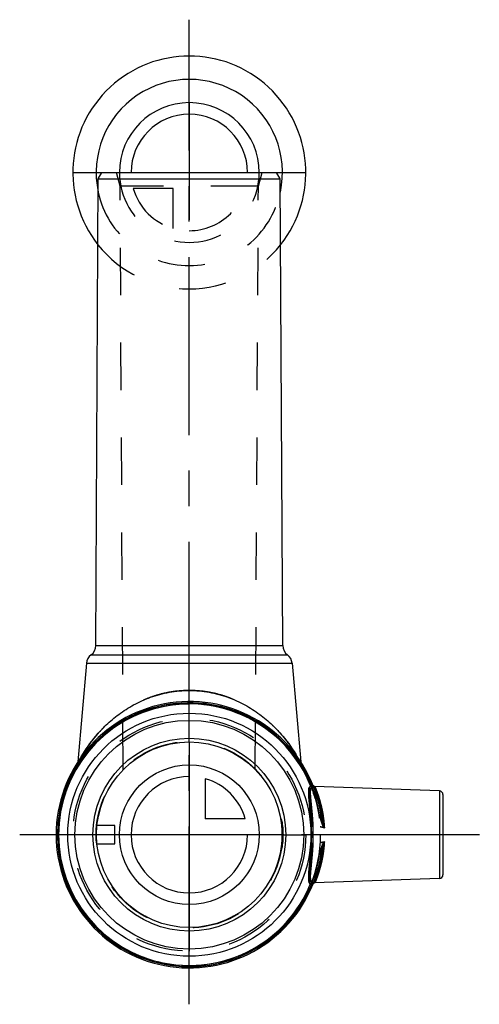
# Model space of a CAD drawing. Header units: millimetres. Extents: x 468 to 532, y 432 to 568.
import ezdxf

# ---------------------------------------------------------------- set-up
doc = ezdxf.new("R2010")
doc.units = ezdxf.units.MM
doc.header["$LTSCALE"] = 65.185185
doc.linetypes.add('CENTER', pattern=[0.6, 0.375, -0.075, 0.075, -0.075])
doc.linetypes.add('HIDDEN', pattern=[0.2, 0.1, -0.1])
for name, color, linetype in [('ACHSEN_S', 7, 'CONTINUOUS'), ('KOERPER', 7, 'CONTINUOUS'), ('KONST.EL_MIT_GEO', 7, 'CONTINUOUS'), ('KURVEN', 7, 'CONTINUOUS')]:
    doc.layers.add(name, color=color, linetype=linetype)

msp = doc.modelspace()

# ---------------------------------------------------------------- linework, layer by layer
at = {"layer": 'ACHSEN_S', "color": 2, "linetype": 'CENTER'}
for p, q in [((491.73, 432.35), (491.73, 567.65)), ((531.58, 455.65), (468.43, 455.65))]:
    msp.add_line(p, q, dxfattribs=at)
at = {"layer": 'KOERPER', "color": 7, "linetype": 'Continuous'}
for p, q in [((478.88, 481.64), (479.22, 545.79)), ((504.57, 481.64), (504.23, 545.79)), ((526.09, 461.67), (508.92, 462.27)), ((504.48, 453.79), (504.48, 457.51)), ((526.09, 449.63), (508.92, 449.03))]:
    msp.add_line(p, q, dxfattribs=at)
at = {"layer": 'KOERPER', "color": 8, "linetype": 'HIDDEN'}
msp.add_circle((491.73, 455.65), 18, dxfattribs=at)
at = {"layer": 'KOERPER', "color": 7, "linetype": 'Continuous'}
msp.add_circle((491.73, 455.65), 12.75, dxfattribs=at)
for points, knots in [([(504.65, 455.65), (504.65, 455.96), (504.62, 456.59), (504.53, 457.2), (504.48, 457.51)], [0, 0, 0, 0, 0.504511, 1, 1, 1, 1]), ([(504.48, 453.79), (504.53, 454.1), (504.62, 454.71), (504.65, 455.33), (504.65, 455.65)], [0, 0, 0, 0, 0.495489, 1, 1, 1, 1])]:
    msp.add_open_spline(points, degree=3, knots=knots, dxfattribs=at)
at = {"layer": 'KONST.EL_MIT_GEO', "color": 7, "linetype": 'Continuous'}
for p, q in [((479.22, 545.79), (479.73, 546.65)), ((479.73, 546.65), (503.72, 546.65)), ((504.23, 545.79), (503.72, 546.65)), ((479.22, 545.79), (504.23, 545.79)), ((478.24, 480.36), (505.21, 480.36)), ((478.88, 481.64), (504.57, 481.64)), ((477.6, 479.22), (476.41, 465.67)), ((477.6, 479.22), (505.85, 479.22)), ((505.85, 479.22), (507.04, 465.67)), ((508.54, 462.43), (508.39, 462.37)), ((508.74, 462.38), (508.74, 462.39)), ((508.92, 462.27), (508.92, 462.26)), ((526.09, 461.67), (526.09, 449.63)), ((526.58, 461.17), (526.58, 450.13)), ((481.48, 456.9), (479.04, 456.9)), ((481.48, 454.4), (481.48, 456.9)), ((479.04, 454.4), (481.48, 454.4)), ((508.39, 448.93), (508.54, 448.87)), ((508.92, 449.04), (508.92, 449.03))]:
    msp.add_line(p, q, dxfattribs=at)
at = {"layer": 'KONST.EL_MIT_GEO', "color": 8, "linetype": 'HIDDEN'}
for p, q in [((482.23, 544.79), (481.73, 546.65)), ((501.22, 544.79), (501.73, 546.65)), ((482.65, 464.61), (482.23, 544.79)), ((501.22, 544.79), (482.23, 544.79)), ((500.8, 464.61), (501.22, 544.79)), ((476.41, 465.67), (476.4, 465.48)), ((476.4, 465.48), (476.41, 465.5)), ((507.04, 465.67), (507.05, 465.48)), ((507.76, 464.48), (507.49, 464.33)), ((507.55, 464.23), (507.81, 464.38)), ((507.6, 464.14), (507.86, 464.28)), ((507.87, 464.27), (507.6, 464.13)), ((507.62, 464.09), (507.89, 464.23)), ((507.71, 463.92), (507.98, 464.06)), ((507.71, 463.92), (507.98, 464.06)), ((507.78, 463.79), (508.05, 463.92)), ((507.83, 463.7), (508.09, 463.83)), ((507.83, 463.68), (508.1, 463.82)), ((507.87, 463.6), (508.14, 463.74)), ((507.92, 463.51), (508.19, 463.64)), ((507.92, 463.5), (508.19, 463.63)), ((507.95, 463.44), (508.22, 463.57)), ((507.97, 463.41), (508.24, 463.54)), ((507.99, 463.36), (508.26, 463.49)), ((508.18, 462.96), (508.45, 463.08)), ((508.19, 462.92), (508.46, 463.04)), ((508.19, 462.92), (508.47, 463.04)), ((508.2, 462.89), (508.48, 463.02)), ((508.27, 462.75), (508.54, 462.87)), ((508.36, 462.54), (508.63, 462.65)), ((508.51, 462.51), (508.36, 462.45)), ((508.39, 462.46), (508.66, 462.58)), ((508.4, 462.43), (508.68, 462.54)), ((508.5, 462.17), (508.78, 462.28)), ((508.54, 462.08), (508.82, 462.19)), ((508.54, 462.08), (508.82, 462.19)), ((508.54, 462.07), (508.82, 462.18)), ((508.76, 461.47), (509.04, 461.57)), ((508.98, 462.26), (508.98, 462.26)), ((508.84, 461.23), (509.12, 461.32)), ((508.84, 461.22), (509.13, 461.32)), ((508.84, 461.22), (509.13, 461.31)), ((508.87, 461.12), (509.16, 461.21)), ((508.9, 461.04), (509.18, 461.13)), ((508.91, 461.02), (509.19, 461.1)), ((508.95, 460.87), (509.24, 460.96)), ((508.95, 460.86), (509.24, 460.95)), ((508.97, 460.81), (509.26, 460.9)), ((509.03, 460.61), (509.32, 460.69)), ((509.82, 458.36), (509.63, 458.33)), ((509.82, 452.94), (509.63, 452.97)), ((508.51, 448.78), (508.36, 448.85)), ((508.98, 449.03), (508.98, 449.04))]:
    msp.add_line(p, q, dxfattribs=at)
at = {"layer": 'KONST.EL_MIT_GEO', "color": 7, "linetype": 'Continuous'}
for points in [[(508.92, 462.27), (508.91, 462.27), (508.9, 462.27), (508.89, 462.27), (508.88, 462.27), (508.87, 462.27), (508.86, 462.27), (508.85, 462.28), (508.84, 462.28), (508.83, 462.29), (508.83, 462.29), (508.82, 462.3), (508.81, 462.3), (508.8, 462.31), (508.79, 462.32), (508.78, 462.32), (508.78, 462.33), (508.77, 462.34), (508.76, 462.35), (508.76, 462.35), (508.75, 462.36), (508.75, 462.37), (508.74, 462.38)], [(508.74, 448.91), (508.74, 448.92), (508.75, 448.93), (508.75, 448.93)], [(508.75, 448.93), (508.76, 448.94), (508.76, 448.95), (508.77, 448.96), (508.78, 448.97), (508.78, 448.98), (508.79, 448.98), (508.8, 448.99), (508.81, 449), (508.82, 449), (508.83, 449.01), (508.83, 449.01), (508.84, 449.02), (508.85, 449.02), (508.86, 449.02), (508.87, 449.03), (508.88, 449.03), (508.89, 449.03), (508.9, 449.03), (508.91, 449.03), (508.92, 449.03)]]:
    msp.add_lwpolyline(points, dxfattribs=at)
for radius in [16.7, 15.72, 13.25]:
    msp.add_circle((491.73, 455.65), radius, dxfattribs=at)
at = {"layer": 'KONST.EL_MIT_GEO', "color": 8, "linetype": 'HIDDEN'}
msp.add_circle((491.73, 455.65), 12.75, dxfattribs=at)
at = {"layer": 'KONST.EL_MIT_GEO', "color": 7, "linetype": 'Continuous'}
for centre, radius, start, end in [((479.19, 479.08), 1.6, 126.6292, 175), ((477.28, 481.65), 1.6, 306.6292, 359.7), ((506.17, 481.65), 1.6, 180.3, 233.3708), ((504.26, 479.08), 1.6, 5, 53.3708), ((491.73, 455.65), 18.3, 21.5984, 338.4016), ((491.73, 455.65), 18.13, 21.9601, 338.0399), ((491.73, 455.65), 17.97, 21.9601, 338.0399), ((508.99, 462.56), 0.3, 212.1566, 268), ((508.93, 462.46), 0.2, 201.6145, 268.0668), ((526.08, 461.17), 0.5, 360, 88), ((526.08, 450.13), 0.5, 272, 0), ((508.99, 448.73), 0.3, 92, 158.1776), ((508.93, 448.84), 0.2, 91.9332, 158.3855)]:
    msp.add_arc(centre, radius, start, end, dxfattribs=at)
at = {"layer": 'KONST.EL_MIT_GEO', "color": 8, "linetype": 'HIDDEN'}
for centre, radius, start, end in [((491.73, 455.65), 18.13, 22.247, 337.753), ((491.73, 455.65), 18.1, 8.5081, 351.4919), ((491.73, 455.65), 17.97, 22.247, 337.753), ((491.73, 455.65), 18, 30.0036, 149.9964), ((474.41, 465.65), 2, 329.9964, 355), ((495.11, 455.73), 21.1, 149.7896, 152.3933), ((509.04, 465.65), 2, 185, 210.0036), ((491.73, 455.65), 18, 16, 28.8396), ((507.88, 462.26), 0.514, 19.3002, 22.3063), ((510.9, 462.69), 2.4, 184.189, 186.0112), ((508.99, 462.56), 0.3, 201.8224, 212.1566), ((508.99, 462.56), 0.3, 201.8155, 268.0678), ((491.73, 455.65), 18.3, 5.9228, 21.5984), ((505.02, 434.67), 22.56, 76.7369, 78.0346), ((505.08, 434.96), 22.25, 76.6213, 78.0409), ((505.08, 476.34), 22.25, 281.9591, 283.3787), ((505.02, 476.63), 22.56, 281.9654, 283.2631), ((491.73, 455.65), 18.3, 338.4016, 354.0772), ((507.88, 449.04), 0.514, 337.6936, 340.6998), ((508.99, 448.74), 0.3, 91.932, 158.1844)]:
    msp.add_arc(centre, radius, start, end, dxfattribs=at)
for points, knots in [([(491.73, 475.47), (491.19, 475.47), (490.12, 475.42), (488.55, 475.17), (487.04, 474.78), (485.61, 474.25), (484.27, 473.62), (483.04, 472.89), (481.91, 472.1), (480.87, 471.26), (479.94, 470.38), (479.24, 469.62), (478.73, 469.02), (478.37, 468.57), (478.04, 468.13), (477.73, 467.7), (477.45, 467.28), (477.2, 466.88), (476.98, 466.52), (476.78, 466.18), (476.63, 465.92), (476.5, 465.66), (476.46, 465.6), (476.39, 465.46), (476.4, 465.48)], [0, 0, 0, 0, 0.083572, 0.166307, 0.247498, 0.326648, 0.403463, 0.477799, 0.549594, 0.618801, 0.685328, 0.748969, 0.779594, 0.809319, 0.838035, 0.865593, 0.891792, 0.916359, 0.938921, 0.958985, 0.975906, 0.988906, 0.997161, 1, 1, 1, 1]), ([(507.05, 465.48), (507.04, 465.49), (507.01, 465.56), (506.94, 465.69), (506.82, 465.91), (506.67, 466.19), (506.47, 466.52), (506.16, 467.03), (505.71, 467.72), (505.07, 468.59), (504.34, 469.48), (503.51, 470.38), (502.24, 471.57), (500.4, 472.97), (498.29, 474.09), (496.41, 474.78), (494.9, 475.17), (493.33, 475.42), (492.26, 475.47), (491.73, 475.47)], [0, 0, 0, 0, 0.00284, 0.011097, 0.024101, 0.041026, 0.061094, 0.083663, 0.134438, 0.190721, 0.25108, 0.314737, 0.381281, 0.522219, 0.673268, 0.752439, 0.833651, 0.916406, 1, 1, 1, 1]), ([(506.57, 466.34), (506.61, 466.28), (506.68, 466.16), (506.77, 466), (506.86, 465.84), (506.93, 465.72), (507.1, 465.4), (507.05, 465.48)], [0, 0, 0, 0, 0.213568, 0.407409, 0.578822, 0.724885, 1, 1, 1, 1]), ([(508.49, 455.65), (508.49, 456.07), (508.47, 456.89), (508.41, 458.08), (508.31, 459.19), (508.23, 460.05), (508.17, 460.66), (508.14, 461.06), (508.13, 461.42), (508.13, 461.72), (508.15, 461.98), (508.19, 462.16), (508.23, 462.27), (508.27, 462.34), (508.31, 462.39), (508.35, 462.42), (508.37, 462.43)], [0, 0, 0, 0, 0.183005, 0.359654, 0.523943, 0.670356, 0.735271, 0.793887, 0.845702, 0.890327, 0.927564, 0.957545, 0.970032, 0.981065, 0.990925, 1, 1, 1, 1]), ([(508.51, 462.44), (508.5, 462.43), (508.47, 462.43), (508.42, 462.42), (508.39, 462.42), (508.37, 462.42), (508.37, 462.43)], [0, 0, 0, 0, 0.338022, 0.627994, 0.851458, 1, 1, 1, 1]), ([(508.37, 462.43), (508.38, 462.4), (508.4, 462.35), (508.46, 462.29), (508.54, 462.25), (508.59, 462.24), (508.62, 462.23)], [0, 0, 0, 0, 0.256505, 0.508887, 0.756467, 1, 1, 1, 1]), ([(508.77, 455.65), (508.77, 456.05), (508.76, 456.84), (508.69, 457.99), (508.59, 459.06), (508.51, 459.89), (508.45, 460.49), (508.41, 460.88), (508.4, 461.23), (508.39, 461.53), (508.41, 461.78), (508.45, 461.96), (508.49, 462.07), (508.53, 462.16), (508.58, 462.21), (508.62, 462.23)], [0, 0, 0, 0, 0.180898, 0.355881, 0.519271, 0.665692, 0.730934, 0.790053, 0.842504, 0.887843, 0.925816, 0.956502, 0.969316, 0.980654, 1, 1, 1, 1]), ([(508.51, 462.51), (508.53, 462.5), (508.57, 462.49), (508.61, 462.47), (508.63, 462.46), (508.65, 462.46), (508.67, 462.45), (508.69, 462.44), (508.71, 462.44), (508.71, 462.44), (508.72, 462.44), (508.72, 462.44), (508.72, 462.45)], [0, 0, 0, 0, 0.357519, 0.525744, 0.605178, 0.680374, 0.813775, 0.916144, 0.952506, 0.977709, 0.991836, 1, 1, 1, 1]), ([(508.62, 462.23), (508.6, 462.24), (508.57, 462.26), (508.55, 462.3), (508.52, 462.36), (508.52, 462.41), (508.51, 462.44)], [0, 0, 0, 0, 0.180869, 0.402378, 0.677527, 1, 1, 1, 1]), ([(508.62, 462.23), (508.64, 462.23), (508.69, 462.23), (508.76, 462.24), (508.82, 462.24), (508.88, 462.24), (508.92, 462.24), (508.95, 462.25), (508.97, 462.25), (508.98, 462.25), (508.98, 462.25), (508.98, 462.26), (508.98, 462.26)], [0, 0, 0, 0, 0.201201, 0.390214, 0.562262, 0.712211, 0.834895, 0.925574, 0.95771, 0.980621, 0.994284, 1, 1, 1, 1]), ([(510.19, 456.62), (510.17, 457), (510.1, 457.75), (509.94, 458.81), (509.73, 459.77), (509.54, 460.49), (509.38, 461), (509.27, 461.32), (509.17, 461.6), (509.09, 461.83), (509.03, 461.99), (508.99, 462.09), (508.96, 462.15), (508.94, 462.2), (508.93, 462.23), (508.92, 462.25), (508.92, 462.26), (508.92, 462.27)], [0, 0, 0, 0, 0.198018, 0.384913, 0.555429, 0.704824, 0.770169, 0.828501, 0.879229, 0.921766, 0.955556, 0.969011, 0.980099, 0.988774, 0.994999, 0.998747, 1, 1, 1, 1]), ([(508.98, 462.26), (508.97, 462.3), (509.05, 462.11), (509.08, 462.02), (509.16, 461.82), (509.25, 461.59), (509.35, 461.31), (509.46, 460.99), (509.57, 460.63), (509.69, 460.23), (509.8, 459.8), (509.92, 459.33), (510.06, 458.65), (510.2, 457.74), (510.27, 457), (510.29, 456.61)], [0, 0, 0, 0, 0.01996, 0.044576, 0.078454, 0.121082, 0.171892, 0.230288, 0.295673, 0.367461, 0.445076, 0.527949, 0.615504, 0.802214, 1, 1, 1, 1]), ([(509.63, 458.33), (509.65, 458.18), (509.7, 457.95), (509.78, 457.66), (509.84, 457.44), (509.92, 457.22), (509.99, 457.04), (510.05, 456.9), (510.1, 456.8), (510.15, 456.71), (510.19, 456.65), (510.22, 456.62), (510.23, 456.61)], [0, 0, 0, 0, 0.249961, 0.37498, 0.5, 0.625019, 0.750035, 0.812545, 0.875051, 0.93754, 0.968786, 1, 1, 1, 1]), ([(509.82, 458.36), (509.83, 458.28), (509.86, 458.13), (509.9, 457.91), (509.95, 457.69), (509.99, 457.51), (510.03, 457.36), (510.06, 457.25), (510.09, 457.14), (510.12, 457.03), (510.14, 456.94), (510.16, 456.86), (510.18, 456.81), (510.2, 456.76), (510.22, 456.7), (510.24, 456.66), (510.26, 456.63), (510.28, 456.62), (510.29, 456.61)], [0, 0, 0, 0, 0.124398, 0.248983, 0.373756, 0.498712, 0.561255, 0.623841, 0.686466, 0.749129, 0.811828, 0.843191, 0.874562, 0.90594, 0.937325, 0.968705, 0.984398, 1, 1, 1, 1]), ([(509.93, 457.54), (509.94, 457.46), (509.95, 457.34), (509.98, 457.18), (510.01, 457.06), (510.03, 456.96), (510.06, 456.88), (510.07, 456.83), (510.09, 456.77), (510.12, 456.71), (510.14, 456.67), (510.16, 456.64), (510.18, 456.62), (510.19, 456.62)], [0, 0, 0, 0, 0.250088, 0.37515, 0.500213, 0.625273, 0.687805, 0.750336, 0.812866, 0.875388, 0.937866, 0.969091, 1, 1, 1, 1]), ([(510.29, 456.61), (510.28, 456.61), (510.26, 456.61), (510.24, 456.61), (510.23, 456.61)], [0, 0, 0, 0, 0.250518, 1, 1, 1, 1]), ([(508.37, 448.87), (508.35, 448.88), (508.31, 448.91), (508.27, 448.96), (508.23, 449.03), (508.19, 449.14), (508.15, 449.32), (508.13, 449.58), (508.13, 449.88), (508.14, 450.24), (508.17, 450.64), (508.23, 451.25), (508.31, 452.1), (508.41, 453.21), (508.47, 454.41), (508.49, 455.23), (508.49, 455.65)], [0, 0, 0, 0, 0.009075, 0.018935, 0.029968, 0.042455, 0.072436, 0.109673, 0.154298, 0.206113, 0.264729, 0.329644, 0.476058, 0.640346, 0.816995, 1, 1, 1, 1]), ([(508.62, 449.06), (508.58, 449.09), (508.53, 449.14), (508.49, 449.22), (508.45, 449.34), (508.41, 449.52), (508.39, 449.77), (508.4, 450.07), (508.41, 450.42), (508.45, 450.81), (508.51, 451.41), (508.59, 452.24), (508.69, 453.31), (508.76, 454.46), (508.77, 455.25), (508.77, 455.65)], [0, 0, 0, 0, 0.019346, 0.030684, 0.043498, 0.074184, 0.112157, 0.157496, 0.209947, 0.269066, 0.334308, 0.480729, 0.644119, 0.819102, 1, 1, 1, 1]), ([(508.92, 449.03), (508.92, 449.03), (508.92, 449.04), (508.93, 449.06), (508.94, 449.1), (508.96, 449.14), (508.99, 449.2), (509.03, 449.31), (509.09, 449.47), (509.17, 449.7), (509.27, 449.98), (509.38, 450.3), (509.54, 450.81), (509.73, 451.53), (509.94, 452.49), (510.1, 453.55), (510.17, 454.29), (510.19, 454.68)], [0, 0, 0, 0, 0.001252, 0.004999, 0.011223, 0.019898, 0.030986, 0.044441, 0.078229, 0.120767, 0.171495, 0.229827, 0.295173, 0.444568, 0.615086, 0.801982, 1, 1, 1, 1]), ([(510.29, 454.69), (510.27, 454.3), (510.2, 453.56), (510.06, 452.65), (509.92, 451.97), (509.8, 451.5), (509.69, 451.07), (509.57, 450.67), (509.46, 450.3), (509.35, 449.98), (509.25, 449.7), (509.16, 449.48), (509.08, 449.27), (509.05, 449.19), (508.97, 449), (508.98, 449.03)], [0, 0, 0, 0, 0.197786, 0.384496, 0.472051, 0.554924, 0.632539, 0.704327, 0.769712, 0.828108, 0.878918, 0.921546, 0.955424, 0.98004, 1, 1, 1, 1]), ([(510.23, 454.69), (510.22, 454.67), (510.19, 454.65), (510.15, 454.58), (510.1, 454.5), (510.05, 454.4), (509.99, 454.26), (509.92, 454.08), (509.84, 453.86), (509.78, 453.64), (509.7, 453.35), (509.65, 453.12), (509.63, 452.97)], [0, 0, 0, 0, 0.031214, 0.062461, 0.12495, 0.187456, 0.249966, 0.374981, 0.5, 0.62502, 0.75004, 1, 1, 1, 1]), ([(510.29, 454.69), (510.28, 454.68), (510.26, 454.67), (510.24, 454.64), (510.22, 454.59), (510.2, 454.54), (510.18, 454.49), (510.16, 454.43), (510.14, 454.36), (510.12, 454.27), (510.09, 454.16), (510.06, 454.05), (510.03, 453.94), (509.99, 453.79), (509.95, 453.61), (509.9, 453.39), (509.86, 453.16), (509.83, 453.02), (509.82, 452.94)], [0, 0, 0, 0, 0.015602, 0.031295, 0.062675, 0.09406, 0.125439, 0.156809, 0.188172, 0.250871, 0.313534, 0.37616, 0.438745, 0.501289, 0.626244, 0.751017, 0.875602, 1, 1, 1, 1]), ([(510.19, 454.68), (510.18, 454.68), (510.16, 454.66), (510.14, 454.63), (510.12, 454.59), (510.09, 454.53), (510.07, 454.47), (510.06, 454.41), (510.03, 454.34), (510.01, 454.24), (509.98, 454.12), (509.95, 453.96), (509.94, 453.84), (509.93, 453.76)], [0, 0, 0, 0, 0.030911, 0.062137, 0.124616, 0.187138, 0.249667, 0.312198, 0.374729, 0.499789, 0.624851, 0.749913, 1, 1, 1, 1]), ([(510.23, 454.69), (510.24, 454.69), (510.26, 454.69), (510.28, 454.69), (510.29, 454.69)], [0, 0, 0, 0, 0.749489, 1, 1, 1, 1]), ([(508.62, 449.06), (508.59, 449.06), (508.54, 449.05), (508.46, 449.01), (508.4, 448.95), (508.38, 448.9), (508.37, 448.87)], [0, 0, 0, 0, 0.243533, 0.491113, 0.743495, 1, 1, 1, 1]), ([(508.51, 448.86), (508.5, 448.86), (508.47, 448.87), (508.42, 448.88), (508.39, 448.88), (508.37, 448.88), (508.37, 448.87)], [0, 0, 0, 0, 0.338021, 0.627992, 0.851457, 1, 1, 1, 1]), ([(508.51, 448.86), (508.52, 448.89), (508.52, 448.93), (508.55, 449), (508.57, 449.04), (508.6, 449.06), (508.62, 449.06)], [0, 0, 0, 0, 0.322473, 0.597622, 0.819131, 1, 1, 1, 1]), ([(508.72, 448.85), (508.72, 448.85), (508.72, 448.86), (508.71, 448.86), (508.71, 448.86), (508.69, 448.85), (508.67, 448.85), (508.65, 448.84), (508.63, 448.84), (508.61, 448.83), (508.57, 448.81), (508.53, 448.8), (508.51, 448.78)], [0, 0, 0, 0, 0.008164, 0.022291, 0.047493, 0.083856, 0.186225, 0.319626, 0.394822, 0.474256, 0.642481, 1, 1, 1, 1]), ([(508.51, 448.78), (508.51, 448.79), (508.51, 448.82), (508.51, 448.84), (508.51, 448.86)], [0, 0, 0, 0, 0.253744, 1, 1, 1, 1]), ([(508.98, 449.04), (508.98, 449.04), (508.98, 449.04), (508.98, 449.05), (508.97, 449.05), (508.95, 449.05), (508.92, 449.05), (508.88, 449.06), (508.82, 449.06), (508.76, 449.06), (508.69, 449.06), (508.64, 449.06), (508.62, 449.06)], [0, 0, 0, 0, 0.005716, 0.019379, 0.04229, 0.074426, 0.165105, 0.287789, 0.437738, 0.609786, 0.798799, 1, 1, 1, 1])]:
    msp.add_open_spline(points, degree=3, knots=knots, dxfattribs=at)
at = {"layer": 'KONST.EL_MIT_GEO', "color": 7, "linetype": 'Continuous'}
for points, knots in [([(476.88, 466.34), (477.46, 467.35), (478.53, 468.88), (480.33, 470.8), (482.06, 472.26), (484.09, 473.57), (486.42, 474.62), (489, 475.31), (490.81, 475.47), (491.73, 475.47)], [0, 0, 0, 0, 0.190938, 0.306415, 0.430603, 0.562811, 0.702706, 0.849293, 1, 1, 1, 1]), ([(491.73, 475.47), (492.64, 475.47), (494.45, 475.31), (497.03, 474.62), (499.36, 473.57), (501.39, 472.26), (503.12, 470.8), (504.92, 468.88), (505.99, 467.35), (506.57, 466.34)], [0, 0, 0, 0, 0.150706, 0.297292, 0.437187, 0.569394, 0.693582, 0.809059, 1, 1, 1, 1]), ([(508.39, 462.37), (508.37, 462.36), (508.34, 462.33), (508.29, 462.28), (508.26, 462.22), (508.21, 462.1), (508.17, 461.93), (508.15, 461.67), (508.15, 461.37), (508.17, 461.02), (508.19, 460.62), (508.25, 460.01), (508.33, 459.16), (508.42, 458.06), (508.49, 456.88), (508.5, 456.06), (508.5, 455.65)], [0, 0, 0, 0, 0.009045, 0.018864, 0.029857, 0.042309, 0.072249, 0.10949, 0.154159, 0.206046, 0.264749, 0.329754, 0.476304, 0.64062, 0.817173, 1, 1, 1, 1]), ([(508.57, 462.24), (508.55, 462.23), (508.51, 462.21), (508.47, 462.16), (508.43, 462.09), (508.39, 461.98), (508.35, 461.81), (508.33, 461.56), (508.33, 461.26), (508.35, 460.91), (508.38, 460.52), (508.43, 459.92), (508.52, 459.09), (508.61, 458.01), (508.68, 456.85), (508.69, 456.05), (508.69, 455.65)], [0, 0, 0, 0, 0.00917, 0.019083, 0.030154, 0.042682, 0.072796, 0.110262, 0.155197, 0.207361, 0.266318, 0.331521, 0.478201, 0.642221, 0.818089, 1, 1, 1, 1]), ([(508.39, 462.37), (508.41, 462.33), (508.45, 462.27), (508.53, 462.25), (508.57, 462.24)], [0, 0, 0, 0, 0.501954, 1, 1, 1, 1]), ([(508.54, 462.43), (508.54, 462.41), (508.54, 462.37), (508.55, 462.32), (508.55, 462.28), (508.56, 462.26), (508.56, 462.25), (508.56, 462.25), (508.57, 462.24)], [0, 0, 0, 0, 0.356987, 0.663584, 0.786534, 0.884538, 0.955512, 1, 1, 1, 1]), ([(508.73, 462.38), (508.72, 462.38), (508.69, 462.39), (508.63, 462.4), (508.58, 462.42), (508.54, 462.43)], [0, 0, 0, 0, 0.171188, 0.412673, 1, 1, 1, 1]), ([(508.92, 462.26), (508.92, 462.26), (508.92, 462.26), (508.91, 462.26), (508.9, 462.25), (508.89, 462.25), (508.86, 462.25), (508.81, 462.25), (508.76, 462.24), (508.7, 462.24), (508.63, 462.24), (508.59, 462.24), (508.57, 462.24)], [0, 0, 0, 0, 0.005595, 0.019712, 0.043432, 0.07664, 0.169883, 0.295007, 0.446414, 0.618155, 0.804453, 1, 1, 1, 1]), ([(508.74, 462.39), (508.74, 462.38), (508.74, 462.38), (508.74, 462.38), (508.73, 462.38), (508.73, 462.38), (508.73, 462.38)], [0, 0, 0, 0, 0.093758, 0.266717, 0.568012, 1, 1, 1, 1]), ([(508.5, 455.65), (508.5, 455.23), (508.49, 454.42), (508.42, 453.24), (508.33, 452.13), (508.25, 451.29), (508.19, 450.68), (508.17, 450.28), (508.15, 449.93), (508.15, 449.63), (508.17, 449.37), (508.21, 449.2), (508.26, 449.08), (508.29, 449.02), (508.34, 448.97), (508.37, 448.94), (508.39, 448.93)], [0, 0, 0, 0, 0.182827, 0.35938, 0.523696, 0.670246, 0.735251, 0.793954, 0.845841, 0.89051, 0.927751, 0.957691, 0.970143, 0.981136, 0.990955, 1, 1, 1, 1]), ([(508.69, 455.65), (508.69, 455.24), (508.68, 454.45), (508.61, 453.29), (508.52, 452.21), (508.43, 451.38), (508.38, 450.78), (508.35, 450.39), (508.33, 450.04), (508.33, 449.74), (508.35, 449.49), (508.39, 449.32), (508.43, 449.21), (508.47, 449.14), (508.51, 449.09), (508.55, 449.06), (508.57, 449.05)], [0, 0, 0, 0, 0.181911, 0.357779, 0.521798, 0.668479, 0.733682, 0.792639, 0.844803, 0.889738, 0.927204, 0.957318, 0.969846, 0.980917, 0.99083, 1, 1, 1, 1]), ([(508.39, 448.93), (508.41, 448.96), (508.45, 449.03), (508.53, 449.05), (508.57, 449.05)], [0, 0, 0, 0, 0.501954, 1, 1, 1, 1]), ([(508.54, 448.87), (508.54, 448.89), (508.54, 448.93), (508.55, 448.98), (508.55, 449.02), (508.56, 449.03), (508.56, 449.05), (508.56, 449.05), (508.57, 449.05)], [0, 0, 0, 0, 0.356987, 0.663584, 0.786534, 0.884538, 0.955512, 1, 1, 1, 1]), ([(508.54, 448.87), (508.57, 448.88), (508.61, 448.89), (508.67, 448.9), (508.7, 448.91), (508.72, 448.91), (508.72, 448.91), (508.73, 448.92), (508.74, 448.91), (508.74, 448.91), (508.74, 448.91), (508.74, 448.91)], [0, 0, 0, 0, 0.367512, 0.691389, 0.821523, 0.875147, 0.919773, 0.954524, 0.978814, 0.992733, 1, 1, 1, 1]), ([(508.57, 449.05), (508.59, 449.06), (508.63, 449.06), (508.7, 449.06), (508.76, 449.05), (508.81, 449.05), (508.86, 449.05), (508.89, 449.05), (508.9, 449.04), (508.91, 449.04), (508.92, 449.04), (508.92, 449.04), (508.92, 449.04)], [0, 0, 0, 0, 0.195547, 0.381845, 0.553586, 0.704993, 0.830117, 0.92336, 0.956568, 0.980288, 0.994405, 1, 1, 1, 1])]:
    msp.add_open_spline(points, degree=3, knots=knots, dxfattribs=at)
at = {"layer": 'KURVEN', "color": 40, "linetype": 'Continuous'}
for p, q in [((491.73, 556.25), (491.73, 546.65)), ((475.73, 546.65), (507.73, 546.65)), ((491.73, 468.4), (491.73, 442.9)), ((493.93, 463.34), (493.93, 457.85)), ((499.42, 457.85), (493.93, 457.85)), ((504.48, 455.65), (478.97, 455.65))]:
    msp.add_line(p, q, dxfattribs=at)
at = {"layer": 'KURVEN', "color": 8, "linetype": 'HIDDEN'}
for p, q in [((491.73, 546.65), (491.73, 538.65)), ((489.52, 544.45), (484.03, 544.45)), ((489.52, 538.96), (489.52, 544.45)), ((491.73, 468.4), (491.73, 471.65)), ((478.97, 455.65), (475.73, 455.65)), ((504.48, 455.65), (507.73, 455.65)), ((491.73, 442.9), (491.73, 439.65))]:
    msp.add_line(p, q, dxfattribs=at)
for radius in [16, 12.8]:
    msp.add_circle((491.73, 455.65), radius, dxfattribs=at)
at = {"layer": 'KURVEN', "color": 40, "linetype": 'Continuous'}
msp.add_circle((491.73, 455.65), 9.6, dxfattribs=at)
for centre, radius, start, end in [((491.73, 546.65), 16, 321.6742, 218.3258), ((491.73, 546.65), 12.8, 347.8672, 192.1328), ((491.73, 546.65), 9.6, 0.0001, 180), ((491.73, 546.65), 8, 0.0001, 180), ((491.73, 455.65), 8, 90, 360), ((491.73, 455.65), 8, 15.962, 74.038)]:
    msp.add_arc(centre, radius, start, end, dxfattribs=at)
at = {"layer": 'KURVEN', "color": 8, "linetype": 'HIDDEN'}
for radius, start, end in [(9.6, 180, 0.0001), (8, 270, 0.0001), (12.8, 192.1328, 347.8672), (8, 195.962, 254.038), (16, 218.3258, 321.6742)]:
    msp.add_arc((491.73, 546.65), radius, start, end, dxfattribs=at)

doc.saveas('drawing.dxf')
